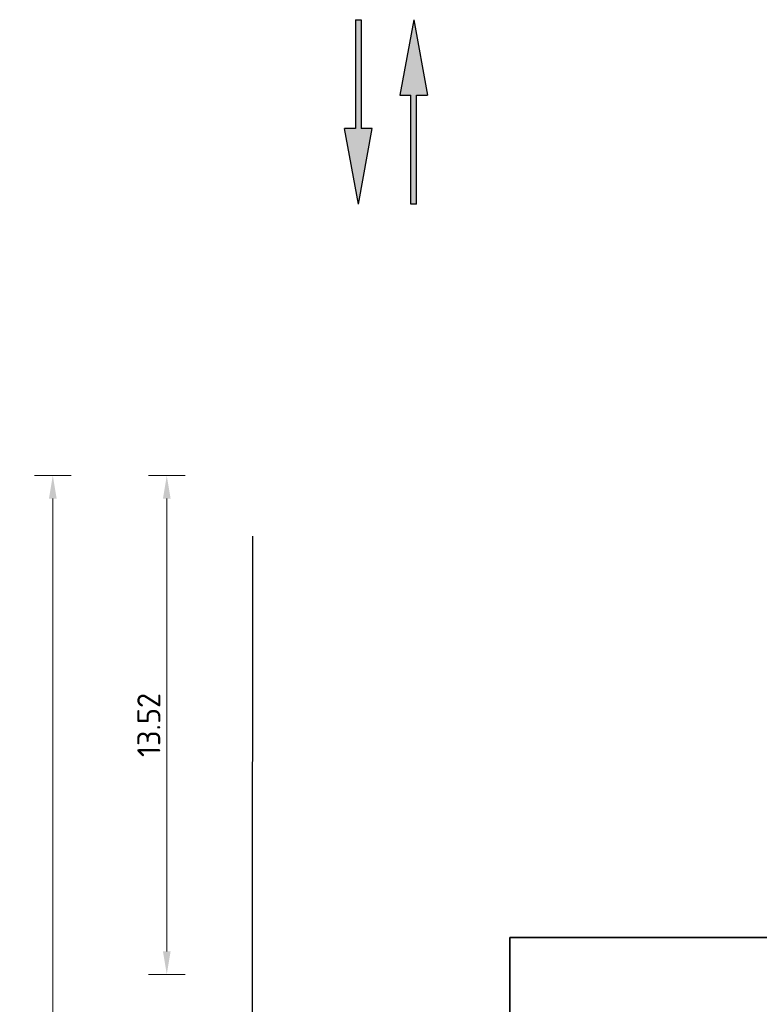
# Model space of a CAD drawing. Header units: metres. Extents: x -173 to 224, y -295 to 41.
# Tile 24 of 41: x -12 to 8, y 10 to 36. Entities that reach past the tile are written whole.
import ezdxf

# ---------------------------------------------------------------- set-up
doc = ezdxf.new("R2010")
doc.units = ezdxf.units.M
doc.layers.get('0').update_dxf_attribs({"lineweight": 25})
doc.layers.get('Defpoints').update_dxf_attribs({"color": 40, "lineweight": 25})
for name, color, linetype, lineweight in [('N-WE-VH-KANTVERHARDING-G', 210, 'Continuous', 35), ('N-WE-VW-MARKERING_PIJL-S', 7, 'Continuous', 25), ('X-XX-AL-M', 7, 'Continuous', 18), ('X-XX-AL-M-250', 7, 'Continuous', 18)]:
    doc.layers.add(name, color=color, linetype=linetype, lineweight=lineweight)
doc.styles.add('NLCS-ISO-M250-T25', font='NLCS-ISO.ttf', dxfattribs={"height": 0.625})
doc.dimstyles.new('NLCS-M250-T25-PIJL_L2_H4', dxfattribs={"dimscale": 0.25, "dimtxt": 2.5, "dimasz": 2.5, "dimexe": 2, "dimexo": 2, "dimgap": 0.7, "dimtad": 1, "dimzin": 0, "dimdsep": 46, "dimtxsty": 'NLCS-ISO-M250-T25', "dimcen": 0, "dimdle": 2, "dimclrd": 256, "dimclre": 256, "dimclrt": 256, "dimadec": 4, "dimazin": 0, "dimtfac": 1, "dimtdec": 3, "dimtofl": 0, "dimtmove": 0, "dimatfit": 3, "dimfxl": 2, "dimfxlon": 1, "dimtfillclr": 256, "dimtolj": 1, "dimtzin": 0, "dimlwd": -1, "dimlwe": -1, "dimarcsym": 0})

# ---------------------------------------------------------------- blocks, each defined once
blk = doc.blocks.new('*D83')
at = {"layer": 'Defpoints', "color": 0, "transparency": 16777216}
for p in [(2.22, 23.865), (-11.27, -25.154), (2.22, -25.154)]:
    blk.add_point(p, dxfattribs=at)
at = {"layer": 'X-XX-AL-M', "transparency": 16777216}
for p, q in [((-10.77, 23.865), (-11.77, 23.865)), ((-11.27, 23.24), (-11.27, -24.529)), ((-10.77, -25.154), (-11.77, -25.154))]:
    blk.add_line(p, q, dxfattribs=at)
for points in [[(-11.374, 23.24), (-11.166, 23.24), (-11.27, 23.865)], [(-11.374, -24.529), (-11.166, -24.529), (-11.27, -25.154)]]:
    blk.add_solid(points, dxfattribs=at)
at = {"layer": 'X-XX-AL-M', "transparency": 16777216, "insert": (-11.758, -0.645), "char_height": 0.625, "attachment_point": 5, "rotation": 90, "style": 'NLCS-ISO-M250-T25'}
blk.add_mtext('\\A1;49.02', dxfattribs=at)
blk = doc.blocks.new('*D91')
at = {"layer": 'Defpoints', "color": 0, "transparency": 16777216}
for p in [(2.22, 23.865), (-8.18, 10.346), (2.22, 10.346)]:
    blk.add_point(p, dxfattribs=at)
at = {"layer": 'X-XX-AL-M-250', "transparency": 16777216}
for p, q in [((-7.68, 23.865), (-8.68, 23.865)), ((-8.18, 23.24), (-8.18, 10.971)), ((-7.68, 10.346), (-8.68, 10.346))]:
    blk.add_line(p, q, dxfattribs=at)
for points in [[(-8.284, 23.24), (-8.076, 23.24), (-8.18, 23.865)], [(-8.284, 10.971), (-8.076, 10.971), (-8.18, 10.346)]]:
    blk.add_solid(points, dxfattribs=at)
at = {"layer": 'X-XX-AL-M-250', "transparency": 16777216, "insert": (-8.667, 17.105), "char_height": 0.625, "attachment_point": 5, "rotation": 90, "style": 'NLCS-ISO-M250-T25'}
blk.add_mtext('\\A1;13.52', dxfattribs=at)
blk = doc.blocks.new('N-SVW-MARKERING_PIJL_RD_5.0')
blk.add_hatch(color=256).paths.add_polyline_path([(2.95, 0.375), (2.95, 0.075), (0, 0.075), (0, -0.075), (2.95, -0.075), (2.95, -0.375), (5, 0)])
for p, q in [((2.95, 0.375), (2.95, 0.075)), ((5, 0), (2.95, 0.375)), ((0, 0.075), (2.95, 0.075)), ((0, -0.075), (0, 0.075)), ((5, 0), (2.95, -0.375)), ((0, -0.075), (2.95, -0.075)), ((2.95, -0.075), (2.95, -0.375))]:
    blk.add_line(p, q)

msp = doc.modelspace()

# ---------------------------------------------------------------- linework, layer by layer
at = {"layer": 'Defpoints', "flags": 128}
msp.add_lwpolyline([(-5.855, 22.221), (-5.895, -26.654)], dxfattribs=at)
at = {"layer": 'N-WE-VH-KANTVERHARDING-G', "flags": 128}
for points in [[(1.123, -2.154), (1.123, 11.346)], [(71.123, 11.346), (1.123, 11.346)]]:
    msp.add_lwpolyline(points, dxfattribs=at)

# ---------------------------------------------------------------- block references
at = {"layer": 'N-WE-VW-MARKERING_PIJL-S'}
for p, rotation in [((-2.985, 36.219), 270), ((-1.485, 31.219), 90)]:
    msp.add_blockref('N-SVW-MARKERING_PIJL_RD_5.0', p, dxfattribs=dict(at, rotation=rotation))

# ---------------------------------------------------------------- dimensions: what is measured, and where the dimension line sits
at = {"layer": 'X-XX-AL-M'}
dim = msp.add_aligned_dim(p1=(2.22, 23.865), p2=(2.22, -25.154), distance=-13.491, dimstyle='NLCS-M250-T25-PIJL_L2_H4', dxfattribs=at)
dim.commit()
dim.dimension.update_dxf_attribs({"geometry": '*D83', "text_midpoint": (-11.758, -0.645)})
at = {"layer": 'X-XX-AL-M-250'}
dim = msp.add_aligned_dim(p1=(2.22, 23.865), p2=(2.22, 10.346), distance=-10.4, dimstyle='NLCS-M250-T25-PIJL_L2_H4', dxfattribs=at)
dim.commit()
dim.dimension.update_dxf_attribs({"geometry": '*D91', "text_midpoint": (-8.667, 17.105)})

doc.saveas('drawing.dxf')
